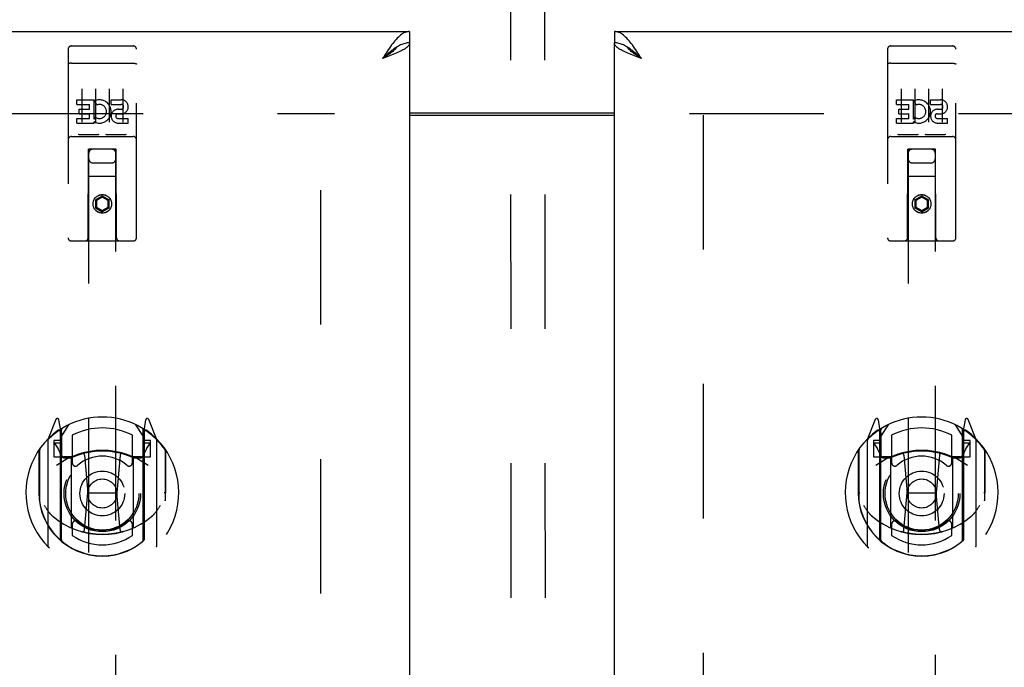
# Model space of a CAD drawing. Header units: inches. Extents: x 0 to 224, y 0 to 145.
# Tile 16 of 62: x 49 to 58, y 80 to 86. Entities that reach past the tile are written whole.
import ezdxf

# ---------------------------------------------------------------- set-up
doc = ezdxf.new("R2010")
doc.units = ezdxf.units.IN
doc.header["$LTSCALE"] = 12.302632
doc.header["$MEASUREMENT"] = 0
doc.linetypes.add('HIDDEN', pattern=[0.2, 0.1, -0.1])
doc.layers.get('0').update_dxf_attribs({"linetype": 'CONTINUOUS'})
for name, color, linetype in [('02___PRT_ALL_AXES', 7, 'CONTINUOUS'), ('DEFAULT_2', 8, 'HIDDEN'), ('DIMENSIONS', 7, 'CONTINUOUS')]:
    doc.layers.add(name, color=color, linetype=linetype)
doc.styles.get("Standard").update_dxf_attribs({"font": 'arial.ttf'})
doc.dimstyles.new('DIMSTYLE_1', dxfattribs={"dimtxt": 1.118421, "dimasz": 1.315789, "dimexe": 0.09, "dimexo": 0.07, "dimgap": 0.0425, "dimtad": 0, "dimtih": 1, "dimtoh": 1, "dimzin": 4, "dimdsep": 46, "dimtxsty": 'Standard', "dimblk": '_FILLED', "dimblk1": '_FILLED', "dimblk2": '_FILLED', "dimcen": 0.09, "dimazin": 1, "dimtfac": 1, "dimtdec": 3, "dimtofl": 0, "dimtmove": 0, "dimatfit": 3, "dimldrblk": '_FILLED', "dimfxl": 0, "dimtolj": 1, "dimtzin": 4, "dimarcsym": 0})

# ---------------------------------------------------------------- blocks, each defined once
blk = doc.blocks.new('_FILLED')
at = {"color": 0, "linetype": 'ByBlock'}
blk.add_solid([(0, 0), (-1, 0.2), (-1, -0.2)], dxfattribs=at)
blk = doc.blocks.new('*D5')
at = {"layer": 'DIMENSIONS', "color": 2, "linetype": 'Continuous'}
for p, q in [((33.0709, 85.8337), (33.0709, 90.2357)), ((33.0709, 90.2357), (34.1564, 90.2357)), ((33.0709, 84.7087), (33.0709, 82.0771))]:
    blk.add_line(p, q, dxfattribs=at)
at = {"layer": 'DIMENSIONS', "color": 2, "linetype": 'Continuous', "xscale": 1.3157894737, "yscale": 1.3157894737, "zscale": 1.3157894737}
for p, rotation in [((33.0709, 85.8337), 270), ((33.0709, 84.7087), 90)]:
    blk.add_blockref('_FILLED', p, dxfattribs=dict(at, rotation=rotation))
at = {"layer": 'DIMENSIONS', "color": 2, "linetype": 'Continuous', "insert": (34.7157, 90.7949), "char_height": 1.11842, "width": 3.039278, "attachment_point": 1, "line_spacing_factor": 0.9}
blk.add_mtext('1.13', dxfattribs=at)

msp = doc.modelspace()

# ---------------------------------------------------------------- linework, layer by layer
at = {"color": 3, "linetype": 'Continuous'}
for p, q in [((15.8543, 85.8337), (52.7918, 85.8337)), ((54.6668, 85.8337), (91.6043, 85.8337)), ((52.7918, 85.7297), (52.7918, 23.4377)), ((54.6668, 23.4377), (54.6668, 85.7297)), ((52.7918, 85.0687), (54.6668, 85.0687))]:
    msp.add_line(p, q, dxfattribs=at)
at = {"color": 7, "linetype": 'Continuous'}
for p, q in [((52.7918, 85.8337), (52.7918, 85.7297)), ((54.6668, 85.8337), (54.6668, 85.7297)), ((52.689, 85.7003), (52.6788, 85.6943)), ((54.79, 85.688), (54.7797, 85.6943)), ((52.7918, 85.0887), (54.6668, 85.0887))]:
    msp.add_line(p, q, dxfattribs=at)
at = {"color": 3, "linetype": 'Continuous'}
for points in [[(52.7918, 85.8337), (52.7815, 85.8332), (52.7712, 85.8316), (52.7609, 85.829), (52.7507, 85.8253), (52.7404, 85.8206), (52.7301, 85.8149), (52.7199, 85.8083), (52.7096, 85.8007), (52.6993, 85.7922), (52.689, 85.7828), (52.6788, 85.7725), (52.6685, 85.7615), (52.6582, 85.7497), (52.648, 85.7373)], [(54.8208, 85.7242), (54.8105, 85.7373), (54.8003, 85.7497), (54.79, 85.7615), (54.7797, 85.7725), (54.7695, 85.7828), (54.7592, 85.7922), (54.7489, 85.8007), (54.7387, 85.8083), (54.7284, 85.8149), (54.7181, 85.8206), (54.7078, 85.8253), (54.6976, 85.829), (54.6873, 85.8316), (54.677, 85.8332), (54.6668, 85.8337)], [(52.648, 85.7373), (52.6377, 85.7242), (52.6274, 85.7105), (52.6172, 85.6962), (52.6069, 85.6815), (52.5966, 85.6664), (52.5863, 85.651), (52.5761, 85.6353), (52.5658, 85.6194), (52.5555, 85.6033), (52.5453, 85.5872)], [(52.7918, 85.7297), (52.7912, 85.7238), (52.7896, 85.7178), (52.787, 85.7119), (52.7834, 85.706), (52.7787, 85.7), (52.773, 85.6941), (52.7663, 85.6881), (52.7587, 85.6822), (52.7502, 85.6763), (52.7408, 85.6703), (52.7306, 85.6644), (52.7196, 85.6585), (52.7078, 85.6525), (52.6953, 85.6466)], [(54.7763, 85.6406), (54.7632, 85.6466), (54.7507, 85.6525), (54.739, 85.6585), (54.7279, 85.6644), (54.7177, 85.6703), (54.7083, 85.6763), (54.6998, 85.6822), (54.6922, 85.6881), (54.6855, 85.6941), (54.6798, 85.7), (54.6752, 85.706), (54.6715, 85.7119), (54.6689, 85.7178), (54.6673, 85.7238), (54.6668, 85.7297)], [(54.9133, 85.5872), (54.903, 85.6033), (54.8927, 85.6194), (54.8824, 85.6353), (54.8722, 85.651), (54.8619, 85.6664), (54.8516, 85.6815), (54.8414, 85.6962), (54.8311, 85.7105), (54.8208, 85.7242)], [(52.6953, 85.6466), (52.6822, 85.6406), (52.6685, 85.6347), (52.6543, 85.6288), (52.6396, 85.6228), (52.6245, 85.6169), (52.6091, 85.611), (52.5933, 85.605), (52.5774, 85.5991), (52.5614, 85.5931), (52.5453, 85.5872)], [(54.9133, 85.5872), (54.8971, 85.5931), (54.8811, 85.5991), (54.8652, 85.605), (54.8495, 85.611), (54.834, 85.6169), (54.8189, 85.6228), (54.8042, 85.6288), (54.79, 85.6347), (54.7763, 85.6406)]]:
    msp.add_lwpolyline(points, dxfattribs=at)
at = {"color": 7, "linetype": 'Continuous'}
for points in [[(52.7918, 85.7297), (52.7815, 85.7294), (52.7712, 85.7285), (52.7609, 85.727), (52.7507, 85.7249), (52.7404, 85.7221), (52.7301, 85.7189), (52.7199, 85.715), (52.7096, 85.7106), (52.6993, 85.7057), (52.689, 85.7003)], [(54.7797, 85.6943), (54.7695, 85.7003), (54.7592, 85.7057), (54.7489, 85.7106), (54.7387, 85.715), (54.7284, 85.7189), (54.7181, 85.7221), (54.7078, 85.7249), (54.6976, 85.727), (54.6873, 85.7285), (54.677, 85.7294), (54.6668, 85.7297)], [(52.6788, 85.6943), (52.6685, 85.688), (52.6582, 85.6812), (52.648, 85.674), (52.6377, 85.6664), (52.6274, 85.6585), (52.6172, 85.6502), (52.6069, 85.6417), (52.5966, 85.633), (52.5863, 85.6241), (52.5761, 85.615), (52.5658, 85.6058), (52.5555, 85.5965), (52.5453, 85.5872)], [(52.6759, 85.6926), (52.6722, 85.687), (52.6668, 85.6798), (52.6605, 85.6727), (52.6536, 85.6656), (52.646, 85.6585), (52.6378, 85.6513), (52.629, 85.6442), (52.6197, 85.6371), (52.61, 85.63), (52.5998, 85.6228), (52.5893, 85.6157), (52.5785, 85.6086), (52.5675, 85.6015), (52.5564, 85.5943), (52.5453, 85.5872)], [(54.9133, 85.5872), (54.9021, 85.5943), (54.891, 85.6015), (54.88, 85.6086), (54.8692, 85.6157), (54.8587, 85.6228), (54.8486, 85.63), (54.8388, 85.6371), (54.8295, 85.6442), (54.8207, 85.6513), (54.8125, 85.6585), (54.8049, 85.6656), (54.798, 85.6727), (54.7918, 85.6798), (54.7863, 85.687), (54.7826, 85.6926)], [(54.9133, 85.5872), (54.903, 85.5965), (54.8927, 85.6058), (54.8824, 85.615), (54.8722, 85.6241), (54.8619, 85.633), (54.8516, 85.6417), (54.8414, 85.6502), (54.8311, 85.6585), (54.8208, 85.6664), (54.8105, 85.674), (54.8003, 85.6812), (54.79, 85.688)]]:
    msp.add_lwpolyline(points, dxfattribs=at)
at = {"layer": '02___PRT_ALL_AXES', "color": 8, "linetype": 'HIDDEN'}
for p, q in [((49.6968, 85.7012), (49.7618, 85.7012)), ((49.9468, 85.7012), (50.0118, 85.7012)), ((50.1968, 85.7012), (50.2618, 85.7012)), ((57.1968, 85.7012), (57.2618, 85.7012)), ((57.4468, 85.7012), (57.5118, 85.7012)), ((57.6968, 85.7012), (57.7618, 85.7012)), ((49.7474, 85.166), (49.7474, 85.2084)), ((49.7474, 85.2084), (49.9035, 85.2084)), ((49.9035, 85.0308), (49.9035, 85.2084)), ((49.9279, 85.1603), (49.911, 85.1994)), ((50.0598, 85.166), (50.0598, 85.2084)), ((50.0598, 85.2084), (50.1522, 85.2084)), ((57.2474, 85.166), (57.2474, 85.2084)), ((57.2474, 85.2084), (57.4035, 85.2084)), ((57.4035, 85.0308), (57.4035, 85.2084)), ((57.4279, 85.1603), (57.411, 85.1994)), ((57.5598, 85.166), (57.5598, 85.2084)), ((57.5598, 85.2084), (57.6522, 85.2084)), ((49.7474, 85.166), (49.8609, 85.166)), ((49.7687, 85.0811), (49.7687, 85.1236)), ((49.7687, 85.1236), (49.8609, 85.1236)), ((49.7687, 85.0811), (49.8609, 85.0811)), ((49.8609, 85.1236), (49.8609, 85.166)), ((49.8609, 85.0376), (49.8609, 85.0811)), ((50.0598, 85.166), (50.1522, 85.166)), ((50.1198, 85.0812), (50.166, 85.0812)), ((50.1237, 85.1221), (50.1522, 85.1221)), ((57.2474, 85.166), (57.3609, 85.166)), ((57.2687, 85.0811), (57.2687, 85.1236)), ((57.2687, 85.1236), (57.3609, 85.1236)), ((57.2687, 85.0811), (57.3609, 85.0811)), ((57.3609, 85.1236), (57.3609, 85.166)), ((57.3609, 85.0376), (57.3609, 85.0811)), ((57.5598, 85.166), (57.6522, 85.166)), ((57.6198, 85.0812), (57.666, 85.0812)), ((57.6237, 85.1221), (57.6522, 85.1221)), ((49.7474, 84.9952), (49.7474, 85.0376)), ((49.7474, 85.0376), (49.8609, 85.0376)), ((49.7474, 84.9952), (49.9035, 84.9952)), ((49.9035, 85.0308), (49.9166, 85.0494)), ((49.9035, 84.9952), (49.9035, 85.0075)), ((49.9071, 85.0057), (49.9035, 85.0075)), ((50.1237, 85.0376), (50.2161, 85.0376)), ((50.1237, 84.9952), (50.2161, 84.9952)), ((50.2161, 84.9952), (50.2161, 85.0376)), ((57.2474, 84.9952), (57.2474, 85.0376)), ((57.2474, 85.0376), (57.3609, 85.0376)), ((57.2474, 84.9952), (57.4035, 84.9952)), ((57.4035, 85.0308), (57.4166, 85.0494)), ((57.4035, 84.9952), (57.4035, 85.0075)), ((57.4071, 85.0057), (57.4035, 85.0075)), ((57.6237, 85.0376), (57.7161, 85.0376)), ((57.6237, 84.9952), (57.7161, 84.9952)), ((57.7161, 84.9952), (57.7161, 85.0376))]:
    msp.add_line(p, q, dxfattribs=at)
for centre in [(49.9793, 84.2562), (57.4793, 84.2562)]:
    msp.add_circle(centre, 0.085, dxfattribs=at)
for centre, radius, start, end in [((49.9533, 85.1017), 0.1065, 244.26362, 113.40274), ((50.1523, 85.1441), 0.0644, 282.29948, 90.07752), ((57.4533, 85.1017), 0.1065, 244.26362, 113.40274), ((57.6523, 85.1441), 0.0644, 282.29948, 90.07752), ((49.9533, 85.1017), 0.0639, 234.88948, 113.40261), ((50.1237, 85.0587), 0.0635, 90, 270), ((50.1237, 85.0596), 0.0219, 100.307, 270), ((50.1522, 85.1441), 0.0219, 269.90115, 90), ((57.4533, 85.1017), 0.0639, 234.88948, 113.40261), ((57.6237, 85.0587), 0.0635, 90, 270), ((57.6237, 85.0596), 0.0219, 100.307, 270), ((57.6522, 85.1441), 0.0219, 269.90115, 90)]:
    msp.add_arc(centre, radius, start, end, dxfattribs=at)
at = {"layer": 'DEFAULT_2', "color": 8, "linetype": 'HIDDEN'}
for p, q in [((53.7148, 86.8027), (53.7344, 57.8075)), ((54.0273, 86.8029), (54.0469, 57.8077)), ((49.6668, 85.6712), (49.6668, 83.9462)), ((49.7618, 85.7012), (49.9468, 85.7012)), ((50.0118, 85.7012), (50.1968, 85.7012)), ((50.2918, 83.9462), (50.2918, 85.6712)), ((57.1668, 85.6712), (57.1668, 83.9462)), ((57.2618, 85.7012), (57.4468, 85.7012)), ((57.5118, 85.7012), (57.6968, 85.7012)), ((57.7918, 83.9462), (57.7918, 85.6712)), ((49.6834, 85.5424), (49.6826, 85.5423)), ((49.6841, 85.5425), (49.6834, 85.5424)), ((49.6849, 85.5426), (49.6841, 85.5425)), ((49.6857, 85.5427), (49.6849, 85.5426)), ((49.6865, 85.5428), (49.6857, 85.5427)), ((49.6872, 85.5428), (49.6865, 85.5428)), ((49.6881, 85.5429), (49.6872, 85.5428)), ((49.6889, 85.5429), (49.6881, 85.5429)), ((49.6897, 85.543), (49.6889, 85.5429)), ((49.6905, 85.543), (49.6897, 85.543)), ((49.6913, 85.5431), (49.6905, 85.543)), ((49.6921, 85.5431), (49.6913, 85.5431)), ((49.693, 85.5432), (49.6921, 85.5431)), ((49.6938, 85.5432), (49.693, 85.5432)), ((49.6947, 85.5432), (49.6938, 85.5432)), ((49.6955, 85.5432), (49.6947, 85.5432)), ((49.6963, 85.5432), (49.6955, 85.5432)), ((49.6963, 85.5432), (50.2618, 85.5432)), ((50.2618, 85.5432), (50.2626, 85.5432)), ((50.2626, 85.5432), (50.2634, 85.5432)), ((50.2634, 85.5432), (50.2643, 85.5432)), ((50.2643, 85.5432), (50.2651, 85.5432)), ((50.2651, 85.5432), (50.266, 85.5431)), ((50.266, 85.5431), (50.2668, 85.5431)), ((50.2668, 85.5431), (50.2676, 85.5431)), ((50.2676, 85.5431), (50.2684, 85.543)), ((50.2684, 85.543), (50.2692, 85.543)), ((50.2692, 85.543), (50.2701, 85.5429)), ((50.2701, 85.5429), (50.2709, 85.5429)), ((50.2709, 85.5429), (50.2717, 85.5428)), ((50.2717, 85.5428), (50.2725, 85.5427)), ((50.2725, 85.5427), (50.2732, 85.5426)), ((50.2732, 85.5426), (50.274, 85.5426)), ((50.274, 85.5426), (50.2748, 85.5425)), ((57.1834, 85.5424), (57.1826, 85.5423)), ((57.1841, 85.5425), (57.1834, 85.5424)), ((57.1849, 85.5426), (57.1841, 85.5425)), ((57.1857, 85.5427), (57.1849, 85.5426)), ((57.1865, 85.5428), (57.1857, 85.5427)), ((57.1872, 85.5428), (57.1865, 85.5428)), ((57.1881, 85.5429), (57.1872, 85.5428)), ((57.1889, 85.5429), (57.1881, 85.5429)), ((57.1897, 85.543), (57.1889, 85.5429)), ((57.1905, 85.543), (57.1897, 85.543)), ((57.1913, 85.5431), (57.1905, 85.543)), ((57.1921, 85.5431), (57.1913, 85.5431)), ((57.193, 85.5432), (57.1921, 85.5431)), ((57.1938, 85.5432), (57.193, 85.5432)), ((57.1947, 85.5432), (57.1938, 85.5432)), ((57.1955, 85.5432), (57.1947, 85.5432)), ((57.1963, 85.5432), (57.1955, 85.5432)), ((57.1963, 85.5432), (57.7618, 85.5432)), ((57.7618, 85.5432), (57.7626, 85.5432)), ((57.7626, 85.5432), (57.7634, 85.5432)), ((57.7634, 85.5432), (57.7643, 85.5432)), ((57.7643, 85.5432), (57.7651, 85.5432)), ((57.7651, 85.5432), (57.766, 85.5431)), ((57.766, 85.5431), (57.7668, 85.5431)), ((57.7668, 85.5431), (57.7676, 85.5431)), ((57.7676, 85.5431), (57.7684, 85.543)), ((57.7684, 85.543), (57.7692, 85.543)), ((57.7692, 85.543), (57.7701, 85.5429)), ((57.7701, 85.5429), (57.7709, 85.5429)), ((57.7709, 85.5429), (57.7717, 85.5428)), ((57.7717, 85.5428), (57.7725, 85.5427)), ((57.7725, 85.5427), (57.7732, 85.5426)), ((57.7732, 85.5426), (57.774, 85.5426)), ((57.774, 85.5426), (57.7748, 85.5425)), ((49.7918, 85.3101), (49.7918, 85.0041)), ((49.9168, 85.3101), (49.9168, 85.0041)), ((50.0418, 85.3101), (50.0418, 85.0041)), ((50.1668, 85.3101), (50.1668, 85.0041)), ((57.2918, 85.3101), (57.2918, 85.0041)), ((57.4168, 85.3101), (57.4168, 85.0041)), ((57.5418, 85.3101), (57.5418, 85.0041)), ((57.6668, 85.3101), (57.6668, 85.0041)), ((17.1355, 85.0837), (52.1043, 85.0837)), ((55.3543, 85.0837), (90.3543, 85.0837)), ((51.9793, 24.0987), (51.9793, 85.0687)), ((55.4793, 85.0687), (55.4793, 24.0987)), ((49.6968, 84.8732), (50.2618, 84.8732)), ((49.9404, 84.8892), (49.7684, 84.8892)), ((50.1904, 84.8892), (50.0184, 84.8892)), ((57.1968, 84.8732), (57.7618, 84.8732)), ((57.4404, 84.8892), (57.2684, 84.8892)), ((57.6904, 84.8892), (57.5184, 84.8892)), ((49.8493, 83.9462), (49.8528, 84.7562)), ((49.8543, 84.7562), (49.8528, 84.7562)), ((49.8543, 84.7562), (49.8543, 56.7544)), ((50.1043, 84.7562), (49.8543, 84.7562)), ((50.1043, 56.7544), (50.1043, 84.7562)), ((50.1058, 84.7562), (50.1043, 84.7562)), ((50.1093, 83.9462), (50.1058, 84.7562)), ((57.3493, 83.9462), (57.3528, 84.7562)), ((57.3543, 84.7562), (57.3528, 84.7562)), ((57.3543, 84.7562), (57.3543, 56.7544)), ((57.6043, 84.7562), (57.3543, 84.7562)), ((57.6043, 56.7544), (57.6043, 84.7562)), ((57.6058, 84.7562), (57.6043, 84.7562)), ((57.6093, 83.9462), (57.6058, 84.7562)), ((49.8943, 84.6312), (50.0643, 84.6312)), ((57.3943, 84.6312), (57.5643, 84.6312)), ((50.1068, 84.5062), (49.8517, 84.5062)), ((57.6068, 84.5062), (57.3517, 84.5062)), ((49.9793, 84.3281), (49.9168, 84.292)), ((49.9168, 84.292), (49.9168, 84.2198)), ((49.9168, 84.292), (49.9268, 84.2862)), ((49.9793, 84.3165), (49.9268, 84.2862)), ((49.9268, 84.2862), (49.9268, 84.2256)), ((49.9793, 84.3281), (49.9793, 84.3165)), ((50.0418, 84.292), (49.9793, 84.3281)), ((50.0318, 84.2862), (49.9793, 84.3165)), ((50.0418, 84.292), (50.0318, 84.2862)), ((50.0318, 84.2256), (50.0318, 84.2862)), ((50.0418, 84.2198), (50.0418, 84.292)), ((57.4793, 84.3281), (57.4168, 84.292)), ((57.4168, 84.292), (57.4168, 84.2198)), ((57.4168, 84.292), (57.4268, 84.2862)), ((57.4793, 84.3165), (57.4268, 84.2862)), ((57.4268, 84.2862), (57.4268, 84.2256)), ((57.4793, 84.3281), (57.4793, 84.3165)), ((57.5418, 84.292), (57.4793, 84.3281)), ((57.5318, 84.2862), (57.4793, 84.3165)), ((57.5418, 84.292), (57.5318, 84.2862)), ((57.5318, 84.2256), (57.5318, 84.2862)), ((57.5418, 84.2198), (57.5418, 84.292)), ((49.9168, 84.2198), (49.9268, 84.2256)), ((49.9168, 84.2198), (49.9793, 84.1837)), ((49.9268, 84.2256), (49.9793, 84.1953)), ((49.9793, 84.1953), (50.0318, 84.2256)), ((49.9793, 84.1837), (50.0418, 84.2198)), ((49.9793, 84.1837), (49.9793, 84.1953)), ((50.0418, 84.2198), (50.0318, 84.2256)), ((57.4168, 84.2198), (57.4268, 84.2256)), ((57.4168, 84.2198), (57.4793, 84.1837)), ((57.4268, 84.2256), (57.4793, 84.1953)), ((57.4793, 84.1953), (57.5318, 84.2256)), ((57.4793, 84.1837), (57.5418, 84.2198)), ((57.4793, 84.1837), (57.4793, 84.1953)), ((57.5418, 84.2198), (57.5318, 84.2256)), ((50.2618, 83.9162), (49.6968, 83.9162)), ((57.7618, 83.9162), (57.1968, 83.9162)), ((49.5538, 82.282), (49.4836, 82.1065)), ((49.5968, 82.1985), (49.5825, 82.2791)), ((49.5968, 81.1823), (49.5968, 82.1985)), ((49.6043, 82.1263), (49.6743, 82.2353)), ((50.2843, 82.2353), (50.3543, 82.1263)), ((50.376, 82.2791), (50.3618, 82.1985)), ((50.3618, 82.1985), (50.3618, 81.1823)), ((50.4749, 82.1065), (50.4047, 82.282)), ((57.0538, 82.282), (56.9836, 82.1065)), ((57.0968, 82.1985), (57.0825, 82.2791)), ((57.0968, 81.1823), (57.0968, 82.1985)), ((57.1043, 82.1263), (57.1743, 82.2353)), ((57.7843, 82.2353), (57.8543, 82.1263)), ((57.876, 82.2791), (57.8618, 82.1985)), ((57.8618, 82.1985), (57.8618, 81.1823)), ((57.9749, 82.1065), (57.9047, 82.282)), ((49.5755, 82.177), (49.5752, 82.1768)), ((49.5755, 82.177), (49.5752, 82.1768)), ((49.5759, 82.1773), (49.5755, 82.177)), ((49.6043, 81.1821), (49.6043, 82.1852)), ((49.6068, 82.1605), (49.6068, 81.9532)), ((49.7043, 82.1385), (49.7043, 81.8858)), ((50.2543, 81.8858), (50.2543, 82.1385)), ((50.3518, 81.9532), (50.3518, 82.1605)), ((50.3543, 81.1821), (50.3543, 82.1852)), ((50.3833, 82.1768), (50.3788, 82.18)), ((57.0755, 82.177), (57.0752, 82.1768)), ((57.0755, 82.177), (57.0752, 82.1768)), ((57.0759, 82.1773), (57.0755, 82.177)), ((57.1043, 81.1821), (57.1043, 82.1852)), ((57.1068, 82.1605), (57.1068, 81.9532)), ((57.2043, 82.1385), (57.2043, 81.8858)), ((57.7543, 81.8858), (57.7543, 82.1385)), ((57.8518, 81.9532), (57.8518, 82.1605)), ((57.8543, 81.1821), (57.8543, 82.1852)), ((57.8833, 82.1768), (57.8788, 82.18)), ((49.4793, 82.0959), (49.4793, 81.1285)), ((49.5368, 82.0913), (49.5368, 81.9413)), ((49.5968, 82.0913), (49.5368, 82.0913)), ((49.545, 82.0586), (49.5745, 82.0127)), ((49.6043, 82.0663), (49.5493, 82.0663)), ((50.4093, 82.0663), (50.3543, 82.0663)), ((50.4218, 82.0913), (50.3618, 82.0913)), ((50.384, 82.0127), (50.4135, 82.0586)), ((50.4218, 81.9413), (50.4218, 82.0913)), ((50.4793, 81.1285), (50.4793, 82.0959)), ((56.9793, 82.0959), (56.9793, 81.1285)), ((57.0368, 82.0913), (57.0368, 81.9413)), ((57.0968, 82.0913), (57.0368, 82.0913)), ((57.045, 82.0586), (57.0745, 82.0127)), ((57.1043, 82.0663), (57.0493, 82.0663)), ((57.9093, 82.0663), (57.8543, 82.0663)), ((57.9218, 82.0913), (57.8618, 82.0913)), ((57.884, 82.0127), (57.9135, 82.0586)), ((57.9218, 81.9413), (57.9218, 82.0913)), ((57.9793, 81.1285), (57.9793, 82.0959)), ((49.3968, 82.0004), (49.3968, 81.6122)), ((49.4043, 81.9981), (49.4043, 81.5405)), ((49.5368, 81.9413), (49.5968, 81.9413)), ((49.6968, 81.9402), (49.6243, 81.9402)), ((49.6268, 81.9332), (49.6926, 81.9332)), ((49.6968, 81.2991), (49.6968, 81.9303)), ((49.8162, 81.9564), (49.8468, 81.6122)), ((50.1424, 81.9564), (50.1118, 81.6122)), ((50.3343, 81.9402), (50.2618, 81.9402)), ((50.2618, 81.9303), (50.2618, 81.2991)), ((50.2659, 81.9332), (50.3318, 81.9332)), ((50.3618, 81.9413), (50.4218, 81.9413)), ((50.5543, 81.9981), (50.5543, 81.5405)), ((50.5618, 81.6122), (50.5618, 82.0004)), ((56.8968, 82.0004), (56.8968, 81.6122)), ((56.9043, 81.9981), (56.9043, 81.5405)), ((57.0368, 81.9413), (57.0968, 81.9413)), ((57.1968, 81.9402), (57.1243, 81.9402)), ((57.1268, 81.9332), (57.1926, 81.9332)), ((57.1968, 81.2991), (57.1968, 81.9303)), ((57.3162, 81.9564), (57.3468, 81.6122)), ((57.6424, 81.9564), (57.6118, 81.6122)), ((57.8343, 81.9402), (57.7618, 81.9402)), ((57.7618, 81.9303), (57.7618, 81.2991)), ((57.7659, 81.9332), (57.8318, 81.9332)), ((57.8618, 81.9413), (57.9218, 81.9413)), ((58.0543, 81.9981), (58.0543, 81.5405)), ((58.0618, 81.6122), (58.0618, 82.0004)), ((49.3968, 81.6122), (49.4118, 81.6122)), ((49.8166, 81.2729), (49.8468, 81.6122)), ((49.8468, 81.6122), (50.1118, 81.6122)), ((50.1419, 81.2729), (50.1118, 81.6122)), ((50.5618, 81.6122), (50.5468, 81.6122)), ((56.8968, 81.6122), (56.9118, 81.6122)), ((57.3166, 81.2729), (57.3468, 81.6122)), ((57.3468, 81.6122), (57.6118, 81.6122)), ((57.6419, 81.2729), (57.6118, 81.6122)), ((58.0618, 81.6122), (58.0468, 81.6122)), ((49.4043, 81.5405), (49.4044, 81.5379)), ((50.5543, 81.5405), (50.5541, 81.5379)), ((56.9043, 81.5405), (56.9044, 81.5379)), ((58.0543, 81.5405), (58.0541, 81.5379)), ((49.7043, 81.3246), (49.7043, 81.2218)), ((50.2543, 81.2218), (50.2543, 81.3246)), ((57.2043, 81.3246), (57.2043, 81.2218)), ((57.7543, 81.2218), (57.7543, 81.3246))]:
    msp.add_line(p, q, dxfattribs=at)
for points in [[(49.6826, 85.5423), (49.6822, 85.5423), (49.6819, 85.5422), (49.6815, 85.5422), (49.6812, 85.5421), (49.6808, 85.5421), (49.6804, 85.542), (49.6801, 85.542), (49.6797, 85.5419), (49.6794, 85.5418), (49.6791, 85.5418), (49.6787, 85.5417), (49.6784, 85.5416), (49.6781, 85.5416), (49.6777, 85.5415), (49.6774, 85.5415), (49.6771, 85.5414), (49.6768, 85.5413), (49.6765, 85.5412), (49.6762, 85.5412), (49.6758, 85.5411), (49.6755, 85.541), (49.6753, 85.541), (49.675, 85.5409), (49.6747, 85.5408), (49.6744, 85.5407), (49.6741, 85.5406), (49.6738, 85.5406), (49.6736, 85.5405), (49.6733, 85.5404), (49.673, 85.5403), (49.6728, 85.5402), (49.6725, 85.5402), (49.6723, 85.5401), (49.6721, 85.54), (49.6718, 85.5399), (49.6716, 85.5398), (49.6714, 85.5397), (49.6711, 85.5396), (49.6709, 85.5395), (49.6707, 85.5395), (49.6705, 85.5394), (49.6703, 85.5393), (49.6701, 85.5392), (49.6699, 85.5391), (49.6697, 85.539), (49.6695, 85.5389), (49.6694, 85.5388), (49.6692, 85.5387), (49.669, 85.5386), (49.6689, 85.5385), (49.6687, 85.5384), (49.6686, 85.5383), (49.6684, 85.5382), (49.6683, 85.5381), (49.6682, 85.538), (49.6681, 85.5379), (49.6679, 85.5378), (49.6678, 85.5377), (49.6677, 85.5376), (49.6676, 85.5375), (49.6675, 85.5374), (49.6674, 85.5373), (49.6673, 85.5372), (49.6673, 85.5371), (49.6672, 85.537), (49.6671, 85.5369), (49.6671, 85.5368), (49.667, 85.5367), (49.6669, 85.5366), (49.6669, 85.5365), (49.6669, 85.5364), (49.6668, 85.5363), (49.6668, 85.5362), (49.6668, 85.5361), (49.6668, 85.536), (49.6668, 85.5359), (49.6668, 85.5358)], [(50.2748, 85.5425), (50.2755, 85.5424), (50.2759, 85.5423), (50.2763, 85.5423), (50.2766, 85.5422), (50.277, 85.5422), (50.2774, 85.5421), (50.2777, 85.5421), (50.2781, 85.542), (50.2784, 85.542), (50.2788, 85.5419), (50.2791, 85.5418), (50.2795, 85.5418), (50.2798, 85.5417), (50.2801, 85.5416), (50.2805, 85.5416), (50.2808, 85.5415), (50.2811, 85.5415), (50.2814, 85.5414), (50.2817, 85.5413), (50.2821, 85.5412), (50.2824, 85.5412), (50.2827, 85.5411), (50.283, 85.541), (50.2833, 85.541), (50.2836, 85.5409), (50.2838, 85.5408), (50.2841, 85.5407), (50.2844, 85.5406), (50.2847, 85.5406), (50.2849, 85.5405), (50.2852, 85.5404), (50.2855, 85.5403), (50.2857, 85.5402), (50.286, 85.5402), (50.2862, 85.5401), (50.2865, 85.54), (50.2867, 85.5399), (50.2869, 85.5398), (50.2872, 85.5397), (50.2874, 85.5396), (50.2876, 85.5395), (50.2878, 85.5395), (50.288, 85.5394), (50.2882, 85.5393), (50.2884, 85.5392), (50.2886, 85.5391), (50.2888, 85.539), (50.289, 85.5389), (50.2891, 85.5388), (50.2893, 85.5387), (50.2895, 85.5386), (50.2896, 85.5385), (50.2898, 85.5384), (50.2899, 85.5383), (50.2901, 85.5382), (50.2902, 85.5381), (50.2903, 85.538), (50.2905, 85.5379), (50.2906, 85.5378), (50.2907, 85.5377), (50.2908, 85.5376), (50.2909, 85.5375), (50.291, 85.5374), (50.2911, 85.5373), (50.2912, 85.5372), (50.2913, 85.5371), (50.2913, 85.537), (50.2914, 85.5369), (50.2915, 85.5368), (50.2915, 85.5367), (50.2916, 85.5366), (50.2916, 85.5365), (50.2917, 85.5364), (50.2917, 85.5363), (50.2917, 85.5362), (50.2917, 85.5361), (50.2917, 85.536), (50.2918, 85.5359), (50.2918, 85.5358)], [(57.1826, 85.5423), (57.1822, 85.5423), (57.1819, 85.5422), (57.1815, 85.5422), (57.1812, 85.5421), (57.1808, 85.5421), (57.1804, 85.542), (57.1801, 85.542), (57.1797, 85.5419), (57.1794, 85.5418), (57.1791, 85.5418), (57.1787, 85.5417), (57.1784, 85.5416), (57.1781, 85.5416), (57.1777, 85.5415), (57.1774, 85.5415), (57.1771, 85.5414), (57.1768, 85.5413), (57.1765, 85.5412), (57.1762, 85.5412), (57.1758, 85.5411), (57.1755, 85.541), (57.1753, 85.541), (57.175, 85.5409), (57.1747, 85.5408), (57.1744, 85.5407), (57.1741, 85.5406), (57.1738, 85.5406), (57.1736, 85.5405), (57.1733, 85.5404), (57.173, 85.5403), (57.1728, 85.5402), (57.1725, 85.5402), (57.1723, 85.5401), (57.1721, 85.54), (57.1718, 85.5399), (57.1716, 85.5398), (57.1714, 85.5397), (57.1711, 85.5396), (57.1709, 85.5395), (57.1707, 85.5395), (57.1705, 85.5394), (57.1703, 85.5393), (57.1701, 85.5392), (57.1699, 85.5391), (57.1697, 85.539), (57.1695, 85.5389), (57.1694, 85.5388), (57.1692, 85.5387), (57.169, 85.5386), (57.1689, 85.5385), (57.1687, 85.5384), (57.1686, 85.5383), (57.1684, 85.5382), (57.1683, 85.5381), (57.1682, 85.538), (57.1681, 85.5379), (57.1679, 85.5378), (57.1678, 85.5377), (57.1677, 85.5376), (57.1676, 85.5375), (57.1675, 85.5374), (57.1674, 85.5373), (57.1673, 85.5372), (57.1673, 85.5371), (57.1672, 85.537), (57.1671, 85.5369), (57.1671, 85.5368), (57.167, 85.5367), (57.1669, 85.5366), (57.1669, 85.5365), (57.1669, 85.5364), (57.1668, 85.5363), (57.1668, 85.5362), (57.1668, 85.5361), (57.1668, 85.536), (57.1668, 85.5359), (57.1668, 85.5358)], [(57.7748, 85.5425), (57.7755, 85.5424), (57.7759, 85.5423), (57.7763, 85.5423), (57.7766, 85.5422), (57.777, 85.5422), (57.7774, 85.5421), (57.7777, 85.5421), (57.7781, 85.542), (57.7784, 85.542), (57.7788, 85.5419), (57.7791, 85.5418), (57.7795, 85.5418), (57.7798, 85.5417), (57.7801, 85.5416), (57.7805, 85.5416), (57.7808, 85.5415), (57.7811, 85.5415), (57.7814, 85.5414), (57.7817, 85.5413), (57.7821, 85.5412), (57.7824, 85.5412), (57.7827, 85.5411), (57.783, 85.541), (57.7833, 85.541), (57.7836, 85.5409), (57.7838, 85.5408), (57.7841, 85.5407), (57.7844, 85.5406), (57.7847, 85.5406), (57.7849, 85.5405), (57.7852, 85.5404), (57.7855, 85.5403), (57.7857, 85.5402), (57.786, 85.5402), (57.7862, 85.5401), (57.7865, 85.54), (57.7867, 85.5399), (57.7869, 85.5398), (57.7872, 85.5397), (57.7874, 85.5396), (57.7876, 85.5395), (57.7878, 85.5395), (57.788, 85.5394), (57.7882, 85.5393), (57.7884, 85.5392), (57.7886, 85.5391), (57.7888, 85.539), (57.789, 85.5389), (57.7891, 85.5388), (57.7893, 85.5387), (57.7895, 85.5386), (57.7896, 85.5385), (57.7898, 85.5384), (57.7899, 85.5383), (57.7901, 85.5382), (57.7902, 85.5381), (57.7903, 85.538), (57.7905, 85.5379), (57.7906, 85.5378), (57.7907, 85.5377), (57.7908, 85.5376), (57.7909, 85.5375), (57.791, 85.5374), (57.7911, 85.5373), (57.7912, 85.5372), (57.7913, 85.5371), (57.7913, 85.537), (57.7914, 85.5369), (57.7915, 85.5368), (57.7915, 85.5367), (57.7916, 85.5366), (57.7916, 85.5365), (57.7917, 85.5364), (57.7917, 85.5363), (57.7917, 85.5362), (57.7917, 85.5361), (57.7917, 85.536), (57.7918, 85.5359), (57.7918, 85.5358)], [(49.7684, 84.8892), (49.7681, 84.8892), (49.7679, 84.8892), (49.7677, 84.8892), (49.7675, 84.8892), (49.7673, 84.8892), (49.7671, 84.8892), (49.7669, 84.8892), (49.7667, 84.8893), (49.7665, 84.8893), (49.7664, 84.8893), (49.7662, 84.8893), (49.766, 84.8893), (49.7658, 84.8893), (49.7657, 84.8893), (49.7655, 84.8894), (49.7653, 84.8894), (49.7652, 84.8894), (49.765, 84.8894), (49.7649, 84.8895), (49.7647, 84.8895), (49.7646, 84.8895), (49.7644, 84.8895), (49.7643, 84.8896), (49.7642, 84.8896), (49.764, 84.8896), (49.7639, 84.8896), (49.7638, 84.8897), (49.7636, 84.8897), (49.7635, 84.8897), (49.7634, 84.8898), (49.7633, 84.8898), (49.7632, 84.8898), (49.763, 84.8899), (49.7629, 84.8899), (49.7628, 84.89), (49.7627, 84.89), (49.7626, 84.89), (49.7625, 84.8901), (49.7624, 84.8901), (49.7623, 84.8902), (49.7622, 84.8902), (49.7621, 84.8902), (49.762, 84.8903), (49.7619, 84.8903), (49.7618, 84.8904), (49.7618, 84.8904)], [(49.9468, 84.8904), (49.9467, 84.8904), (49.9466, 84.8903), (49.9465, 84.8903), (49.9464, 84.8902), (49.9463, 84.8902), (49.9462, 84.8902), (49.9461, 84.8901), (49.946, 84.8901), (49.9459, 84.89), (49.9458, 84.89), (49.9457, 84.89), (49.9456, 84.8899), (49.9455, 84.8899), (49.9454, 84.8898), (49.9452, 84.8898), (49.9451, 84.8898), (49.945, 84.8897), (49.9449, 84.8897), (49.9447, 84.8897), (49.9446, 84.8896), (49.9445, 84.8896), (49.9444, 84.8896), (49.9442, 84.8896), (49.9441, 84.8895), (49.9439, 84.8895), (49.9438, 84.8895), (49.9436, 84.8895), (49.9435, 84.8894), (49.9433, 84.8894), (49.9432, 84.8894), (49.943, 84.8894), (49.9428, 84.8893), (49.9427, 84.8893), (49.9425, 84.8893), (49.9423, 84.8893), (49.9421, 84.8893), (49.942, 84.8893), (49.9418, 84.8893), (49.9416, 84.8892), (49.9414, 84.8892), (49.9412, 84.8892), (49.941, 84.8892), (49.9408, 84.8892), (49.9406, 84.8892), (49.9404, 84.8892)], [(50.0184, 84.8892), (50.0181, 84.8892), (50.0179, 84.8892), (50.0177, 84.8892), (50.0175, 84.8892), (50.0173, 84.8892), (50.0171, 84.8892), (50.0169, 84.8892), (50.0167, 84.8893), (50.0165, 84.8893), (50.0164, 84.8893), (50.0162, 84.8893), (50.016, 84.8893), (50.0158, 84.8893), (50.0157, 84.8893), (50.0155, 84.8894), (50.0153, 84.8894), (50.0152, 84.8894), (50.015, 84.8894), (50.0149, 84.8895), (50.0147, 84.8895), (50.0146, 84.8895), (50.0144, 84.8895), (50.0143, 84.8896), (50.0142, 84.8896), (50.014, 84.8896), (50.0139, 84.8896), (50.0138, 84.8897), (50.0136, 84.8897), (50.0135, 84.8897), (50.0134, 84.8898), (50.0133, 84.8898), (50.0132, 84.8898), (50.013, 84.8899), (50.0129, 84.8899), (50.0128, 84.89), (50.0127, 84.89), (50.0126, 84.89), (50.0125, 84.8901), (50.0124, 84.8901), (50.0123, 84.8902), (50.0122, 84.8902), (50.0121, 84.8902), (50.012, 84.8903), (50.0119, 84.8903), (50.0118, 84.8904), (50.0118, 84.8904)], [(50.1968, 84.8904), (50.1967, 84.8904), (50.1966, 84.8903), (50.1965, 84.8903), (50.1964, 84.8902), (50.1963, 84.8902), (50.1962, 84.8902), (50.1961, 84.8901), (50.196, 84.8901), (50.1959, 84.89), (50.1958, 84.89), (50.1957, 84.89), (50.1956, 84.8899), (50.1955, 84.8899), (50.1954, 84.8898), (50.1952, 84.8898), (50.1951, 84.8898), (50.195, 84.8897), (50.1949, 84.8897), (50.1948, 84.8897), (50.1946, 84.8896), (50.1945, 84.8896), (50.1944, 84.8896), (50.1942, 84.8896), (50.1941, 84.8895), (50.1939, 84.8895), (50.1938, 84.8895), (50.1936, 84.8895), (50.1935, 84.8894), (50.1933, 84.8894), (50.1932, 84.8894), (50.193, 84.8894), (50.1928, 84.8893), (50.1927, 84.8893), (50.1925, 84.8893), (50.1923, 84.8893), (50.1922, 84.8893), (50.192, 84.8893), (50.1918, 84.8893), (50.1916, 84.8892), (50.1914, 84.8892), (50.1912, 84.8892), (50.191, 84.8892), (50.1908, 84.8892), (50.1906, 84.8892), (50.1904, 84.8892)], [(57.2684, 84.8892), (57.2681, 84.8892), (57.2679, 84.8892), (57.2677, 84.8892), (57.2675, 84.8892), (57.2673, 84.8892), (57.2671, 84.8892), (57.2669, 84.8892), (57.2667, 84.8893), (57.2665, 84.8893), (57.2664, 84.8893), (57.2662, 84.8893), (57.266, 84.8893), (57.2658, 84.8893), (57.2657, 84.8893), (57.2655, 84.8894), (57.2653, 84.8894), (57.2652, 84.8894), (57.265, 84.8894), (57.2649, 84.8895), (57.2647, 84.8895), (57.2646, 84.8895), (57.2644, 84.8895), (57.2643, 84.8896), (57.2642, 84.8896), (57.264, 84.8896), (57.2639, 84.8896), (57.2638, 84.8897), (57.2636, 84.8897), (57.2635, 84.8897), (57.2634, 84.8898), (57.2633, 84.8898), (57.2632, 84.8898), (57.263, 84.8899), (57.2629, 84.8899), (57.2628, 84.89), (57.2627, 84.89), (57.2626, 84.89), (57.2625, 84.8901), (57.2624, 84.8901), (57.2623, 84.8902), (57.2622, 84.8902), (57.2621, 84.8902), (57.262, 84.8903), (57.2619, 84.8903), (57.2618, 84.8904), (57.2618, 84.8904)], [(57.4468, 84.8904), (57.4467, 84.8904), (57.4466, 84.8903), (57.4465, 84.8903), (57.4464, 84.8902), (57.4463, 84.8902), (57.4462, 84.8902), (57.4461, 84.8901), (57.446, 84.8901), (57.4459, 84.89), (57.4458, 84.89), (57.4457, 84.89), (57.4456, 84.8899), (57.4455, 84.8899), (57.4454, 84.8898), (57.4452, 84.8898), (57.4451, 84.8898), (57.445, 84.8897), (57.4449, 84.8897), (57.4447, 84.8897), (57.4446, 84.8896), (57.4445, 84.8896), (57.4444, 84.8896), (57.4442, 84.8896), (57.4441, 84.8895), (57.4439, 84.8895), (57.4438, 84.8895), (57.4436, 84.8895), (57.4435, 84.8894), (57.4433, 84.8894), (57.4432, 84.8894), (57.443, 84.8894), (57.4428, 84.8893), (57.4427, 84.8893), (57.4425, 84.8893), (57.4423, 84.8893), (57.4421, 84.8893), (57.442, 84.8893), (57.4418, 84.8893), (57.4416, 84.8892), (57.4414, 84.8892), (57.4412, 84.8892), (57.441, 84.8892), (57.4408, 84.8892), (57.4406, 84.8892), (57.4404, 84.8892)], [(57.5184, 84.8892), (57.5181, 84.8892), (57.5179, 84.8892), (57.5177, 84.8892), (57.5175, 84.8892), (57.5173, 84.8892), (57.5171, 84.8892), (57.5169, 84.8892), (57.5167, 84.8893), (57.5165, 84.8893), (57.5164, 84.8893), (57.5162, 84.8893), (57.516, 84.8893), (57.5158, 84.8893), (57.5157, 84.8893), (57.5155, 84.8894), (57.5153, 84.8894), (57.5152, 84.8894), (57.515, 84.8894), (57.5149, 84.8895), (57.5147, 84.8895), (57.5146, 84.8895), (57.5144, 84.8895), (57.5143, 84.8896), (57.5142, 84.8896), (57.514, 84.8896), (57.5139, 84.8896), (57.5138, 84.8897), (57.5136, 84.8897), (57.5135, 84.8897), (57.5134, 84.8898), (57.5133, 84.8898), (57.5132, 84.8898), (57.513, 84.8899), (57.5129, 84.8899), (57.5128, 84.89), (57.5127, 84.89), (57.5126, 84.89), (57.5125, 84.8901), (57.5124, 84.8901), (57.5123, 84.8902), (57.5122, 84.8902), (57.5121, 84.8902), (57.512, 84.8903), (57.5119, 84.8903), (57.5118, 84.8904), (57.5118, 84.8904)], [(57.6968, 84.8904), (57.6967, 84.8904), (57.6966, 84.8903), (57.6965, 84.8903), (57.6964, 84.8902), (57.6963, 84.8902), (57.6962, 84.8902), (57.6961, 84.8901), (57.696, 84.8901), (57.6959, 84.89), (57.6958, 84.89), (57.6957, 84.89), (57.6956, 84.8899), (57.6955, 84.8899), (57.6954, 84.8898), (57.6952, 84.8898), (57.6951, 84.8898), (57.695, 84.8897), (57.6949, 84.8897), (57.6948, 84.8897), (57.6946, 84.8896), (57.6945, 84.8896), (57.6944, 84.8896), (57.6942, 84.8896), (57.6941, 84.8895), (57.6939, 84.8895), (57.6938, 84.8895), (57.6936, 84.8895), (57.6935, 84.8894), (57.6933, 84.8894), (57.6932, 84.8894), (57.693, 84.8894), (57.6928, 84.8893), (57.6927, 84.8893), (57.6925, 84.8893), (57.6923, 84.8893), (57.6922, 84.8893), (57.692, 84.8893), (57.6918, 84.8893), (57.6916, 84.8892), (57.6914, 84.8892), (57.6912, 84.8892), (57.691, 84.8892), (57.6908, 84.8892), (57.6906, 84.8892), (57.6904, 84.8892)], [(49.4468, 81.4988), (49.4499, 81.4936), (49.4529, 81.4885), (49.4559, 81.4837), (49.4587, 81.4791), (49.4615, 81.4746), (49.4643, 81.4704), (49.4669, 81.4663), (49.4696, 81.4624), (49.4721, 81.4587), (49.4746, 81.4551), (49.477, 81.4516), (49.4794, 81.4483), (49.4818, 81.4451), (49.4841, 81.442), (49.4863, 81.439), (49.4886, 81.4362), (49.4907, 81.4334), (49.4929, 81.4308), (49.4949, 81.4282), (49.497, 81.4258), (49.499, 81.4234), (49.501, 81.4211), (49.5029, 81.419), (49.5048, 81.4169), (49.5067, 81.4148), (49.5085, 81.4129), (49.5103, 81.411), (49.512, 81.4092), (49.5138, 81.4075), (49.5155, 81.4058), (49.5171, 81.4042), (49.5187, 81.4027), (49.5203, 81.4012), (49.5219, 81.3998), (49.5234, 81.3985), (49.5249, 81.3972)], [(50.4336, 81.3972), (50.4351, 81.3985), (50.4366, 81.3998), (50.4382, 81.4012), (50.4398, 81.4027), (50.4414, 81.4042), (50.4431, 81.4058), (50.4447, 81.4075), (50.4465, 81.4092), (50.4482, 81.411), (50.45, 81.4129), (50.4518, 81.4148), (50.4537, 81.4168), (50.4556, 81.419), (50.4575, 81.4211), (50.4595, 81.4234), (50.4615, 81.4258), (50.4636, 81.4282), (50.4657, 81.4308), (50.4678, 81.4334), (50.4699, 81.4362), (50.4722, 81.439), (50.4744, 81.442), (50.4767, 81.4451), (50.4791, 81.4483), (50.4814, 81.4516), (50.4839, 81.4551), (50.4864, 81.4587), (50.4889, 81.4624), (50.4916, 81.4663), (50.4942, 81.4704), (50.497, 81.4746), (50.4998, 81.479), (50.5026, 81.4837), (50.5056, 81.4885), (50.5086, 81.4935), (50.5118, 81.4988)], [(56.9468, 81.4988), (56.9499, 81.4936), (56.9529, 81.4885), (56.9559, 81.4837), (56.9587, 81.4791), (56.9615, 81.4746), (56.9643, 81.4704), (56.9669, 81.4663), (56.9696, 81.4624), (56.9721, 81.4587), (56.9746, 81.4551), (56.977, 81.4516), (56.9794, 81.4483), (56.9818, 81.4451), (56.9841, 81.442), (56.9863, 81.439), (56.9886, 81.4362), (56.9907, 81.4334), (56.9929, 81.4308), (56.9949, 81.4282), (56.997, 81.4258), (56.999, 81.4234), (57.001, 81.4211), (57.0029, 81.419), (57.0048, 81.4169), (57.0067, 81.4148), (57.0085, 81.4129), (57.0103, 81.411), (57.012, 81.4092), (57.0138, 81.4075), (57.0155, 81.4058), (57.0171, 81.4042), (57.0187, 81.4027), (57.0203, 81.4012), (57.0219, 81.3998), (57.0234, 81.3985), (57.0249, 81.3972)], [(57.9336, 81.3972), (57.9351, 81.3985), (57.9366, 81.3998), (57.9382, 81.4012), (57.9398, 81.4027), (57.9414, 81.4042), (57.9431, 81.4058), (57.9447, 81.4075), (57.9465, 81.4092), (57.9482, 81.411), (57.95, 81.4129), (57.9518, 81.4148), (57.9537, 81.4168), (57.9556, 81.419), (57.9575, 81.4211), (57.9595, 81.4234), (57.9615, 81.4258), (57.9636, 81.4282), (57.9657, 81.4308), (57.9678, 81.4334), (57.9699, 81.4362), (57.9722, 81.439), (57.9744, 81.442), (57.9767, 81.4451), (57.9791, 81.4483), (57.9814, 81.4516), (57.9839, 81.4551), (57.9864, 81.4587), (57.9889, 81.4624), (57.9916, 81.4663), (57.9942, 81.4704), (57.997, 81.4746), (57.9998, 81.479), (58.0026, 81.4837), (58.0056, 81.4885), (58.0086, 81.4935), (58.0118, 81.4988)], [(50.1672, 81.2554), (50.1618, 81.2539), (50.1564, 81.2525), (50.151, 81.2511), (50.1456, 81.2497), (50.1401, 81.2484), (50.1347, 81.2472), (50.1292, 81.246), (50.1237, 81.2448), (50.1182, 81.2436), (50.1128, 81.2426), (50.1073, 81.2415), (50.1018, 81.2405), (50.0962, 81.2396), (50.0907, 81.2386), (50.0852, 81.2378), (50.0797, 81.2369), (50.0741, 81.2362), (50.0686, 81.2354), (50.063, 81.2347), (50.0574, 81.2341), (50.0519, 81.2335), (50.0463, 81.2329), (50.0407, 81.2324), (50.0352, 81.2319), (50.0296, 81.2315), (50.024, 81.2311), (50.0184, 81.2308), (50.0128, 81.2305), (50.0072, 81.2303), (50.0016, 81.2301), (49.996, 81.2299), (49.9905, 81.2298), (49.9849, 81.2297), (49.9793, 81.2297), (49.9737, 81.2297), (49.9681, 81.2298), (49.9625, 81.2299), (49.9569, 81.2301), (49.9513, 81.2303), (49.9457, 81.2305), (49.9401, 81.2308), (49.9345, 81.2311), (49.9289, 81.2315), (49.9234, 81.2319), (49.9178, 81.2324), (49.9122, 81.2329), (49.9066, 81.2335), (49.9011, 81.2341), (49.8955, 81.2347), (49.89, 81.2354), (49.8844, 81.2362), (49.8789, 81.2369), (49.8733, 81.2378), (49.8678, 81.2386), (49.8623, 81.2396), (49.8568, 81.2405), (49.8513, 81.2415), (49.8458, 81.2426), (49.8403, 81.2436), (49.8348, 81.2448), (49.8293, 81.246), (49.8239, 81.2472), (49.8184, 81.2484), (49.813, 81.2497), (49.8075, 81.2511), (49.8021, 81.2525), (49.7967, 81.2539), (49.7913, 81.2554)], [(57.6672, 81.2554), (57.6618, 81.2539), (57.6564, 81.2525), (57.651, 81.2511), (57.6456, 81.2497), (57.6401, 81.2484), (57.6347, 81.2472), (57.6292, 81.246), (57.6237, 81.2448), (57.6182, 81.2436), (57.6128, 81.2426), (57.6073, 81.2415), (57.6018, 81.2405), (57.5962, 81.2396), (57.5907, 81.2386), (57.5852, 81.2378), (57.5797, 81.2369), (57.5741, 81.2362), (57.5686, 81.2354), (57.563, 81.2347), (57.5574, 81.2341), (57.5519, 81.2335), (57.5463, 81.2329), (57.5407, 81.2324), (57.5352, 81.2319), (57.5296, 81.2315), (57.524, 81.2311), (57.5184, 81.2308), (57.5128, 81.2305), (57.5072, 81.2303), (57.5016, 81.2301), (57.496, 81.2299), (57.4905, 81.2298), (57.4849, 81.2297), (57.4793, 81.2297), (57.4737, 81.2297), (57.4681, 81.2298), (57.4625, 81.2299), (57.4569, 81.2301), (57.4513, 81.2303), (57.4457, 81.2305), (57.4401, 81.2308), (57.4345, 81.2311), (57.4289, 81.2315), (57.4234, 81.2319), (57.4178, 81.2324), (57.4122, 81.2329), (57.4066, 81.2335), (57.4011, 81.2341), (57.3955, 81.2347), (57.39, 81.2354), (57.3844, 81.2362), (57.3789, 81.2369), (57.3733, 81.2378), (57.3678, 81.2386), (57.3623, 81.2396), (57.3568, 81.2405), (57.3513, 81.2415), (57.3458, 81.2426), (57.3403, 81.2436), (57.3348, 81.2448), (57.3293, 81.246), (57.3239, 81.2472), (57.3184, 81.2484), (57.313, 81.2497), (57.3075, 81.2511), (57.3021, 81.2525), (57.2967, 81.2539), (57.2913, 81.2554)]]:
    msp.add_lwpolyline(points, dxfattribs=at)
for centre, radius in [((49.9793, 84.2562), 0.0845), ((57.4793, 84.2562), 0.0845), ((49.9793, 81.6052), 0.35), ((49.9793, 81.6052), 0.335), ((57.4793, 81.6052), 0.35), ((57.4793, 81.6052), 0.335), ((49.9793, 81.6052), 0.205), ((57.4793, 81.6052), 0.205), ((49.9793, 81.6052), 0.133), ((57.4793, 81.6052), 0.133)]:
    msp.add_circle(centre, radius, dxfattribs=at)
for centre, radius, start, end in [((49.6968, 85.6712), 0.03, 90, 180), ((50.2618, 85.6712), 0.03, 0, 90), ((57.1968, 85.6712), 0.03, 90, 180), ((57.7618, 85.6712), 0.03, 0, 90), ((49.6968, 84.8432), 0.03, 90, 180), ((50.2618, 84.8432), 0.03, 0, 90), ((57.1968, 84.8432), 0.03, 90, 180), ((57.7618, 84.8432), 0.03, 0, 90), ((49.8943, 84.7162), 0.04, 90, 180), ((50.0643, 84.7162), 0.04, 0, 90), ((57.3943, 84.7162), 0.04, 90, 180), ((57.5643, 84.7162), 0.04, 0, 90), ((49.8943, 84.6712), 0.04, 180, 270), ((50.0643, 84.6712), 0.04, 270, 360), ((57.3943, 84.6712), 0.04, 180, 270), ((57.5643, 84.6712), 0.04, 270, 360), ((49.6968, 83.9462), 0.03, 180, 270), ((49.8193, 83.9462), 0.03, 270, 360), ((50.1393, 83.9462), 0.03, 180, 270), ((50.2618, 83.9462), 0.03, 270, 360), ((57.1968, 83.9462), 0.03, 180, 270), ((57.3193, 83.9462), 0.03, 270, 360), ((57.6393, 83.9462), 0.03, 180, 270), ((57.7618, 83.9462), 0.03, 270, 360), ((49.9793, 81.6052), 0.7, 35.29614, 144.70386), ((49.5678, 82.2765), 0.015, 10, 158.19585), ((50.3907, 82.2765), 0.015, 21.80415, 170), ((57.4793, 81.6052), 0.7, 35.29614, 144.70386), ((57.0678, 82.2765), 0.015, 10, 158.19585), ((57.8907, 82.2765), 0.015, 21.80415, 170), ((49.6243, 82.1852), 0.02, 121.4688, 179.99919), ((49.9793, 81.6052), 0.6, 62.72039, 117.27961), ((50.3343, 82.1852), 0.02, 0, 58.52955), ((57.1243, 82.1852), 0.02, 121.4688, 179.99919), ((57.4793, 81.6052), 0.6, 62.72039, 117.27961), ((57.8343, 82.1852), 0.02, 0, 58.52955), ((49.9793, 81.6122), 0.7, 125.51263, 54.48737), ((49.4943, 82.0959), 0.015, 135.07479, 180), ((49.5843, 82.1657), 0.02, 0, 125.51263), ((49.5868, 82.1605), 0.02, 0, 125.25426), ((50.3718, 82.1605), 0.02, 54.74574, 180), ((50.3743, 82.1657), 0.02, 54.48737, 180), ((50.4643, 82.0959), 0.015, 0, 44.92521), ((57.4793, 81.6122), 0.7, 125.51263, 54.48737), ((56.9943, 82.0959), 0.015, 135.07479, 180), ((57.0843, 82.1657), 0.02, 0, 125.51263), ((57.0868, 82.1605), 0.02, 0, 125.25426), ((57.8718, 82.1605), 0.02, 54.74574, 180), ((57.8743, 82.1657), 0.02, 54.48737, 180), ((57.9643, 82.0959), 0.015, 0, 44.92521), ((49.5493, 82.0613), 0.005, 90, 212.67924), ((50.4093, 82.0613), 0.005, 327.32076, 90), ((57.0493, 82.0613), 0.005, 90, 212.67924), ((57.9093, 82.0613), 0.005, 327.32076, 90), ((49.4243, 81.9981), 0.02, 144.70386, 180), ((49.9793, 81.2997), 0.7, 53.23192, 126.76808), ((49.4163, 81.9112), 0.188, 0, 32.67924), ((49.6243, 81.9602), 0.02, 180, 270), ((49.6268, 81.9532), 0.02, 180, 270), ((49.6926, 81.9532), 0.02, 270, 293.46396), ((49.7118, 81.9303), 0.015, 112.9863, 180), ((49.9793, 81.2927), 0.7, 66.53604, 113.46396), ((49.9793, 81.6052), 0.3425, 48.87392, 131.12608), ((49.7962, 81.9546), 0.02, 5.07961, 105.6131), ((50.1623, 81.9546), 0.02, 74.3869, 174.92039), ((50.2468, 81.9303), 0.015, 0, 67.0137), ((50.2659, 81.9532), 0.02, 246.53604, 270), ((50.3318, 81.9532), 0.02, 270, 360), ((50.3343, 81.9602), 0.02, 270, 360), ((50.5423, 81.9112), 0.188, 147.32076, 180), ((50.5343, 81.9981), 0.02, 0, 35.29614), ((56.9243, 81.9981), 0.02, 144.70386, 180), ((57.4793, 81.2997), 0.7, 53.23192, 126.76808), ((56.9163, 81.9112), 0.188, 0, 32.67924), ((57.1243, 81.9602), 0.02, 180, 270), ((57.1268, 81.9532), 0.02, 180, 270), ((57.1926, 81.9532), 0.02, 270, 293.46396), ((57.2118, 81.9303), 0.015, 112.9863, 180), ((57.4793, 81.2927), 0.7, 66.53604, 113.46396), ((57.4793, 81.6052), 0.3425, 48.87392, 131.12608), ((57.2962, 81.9546), 0.02, 5.07961, 105.6131), ((57.6623, 81.9546), 0.02, 74.3869, 174.92039), ((57.7468, 81.9303), 0.015, 0, 67.0137), ((57.7659, 81.9532), 0.02, 246.53604, 270), ((57.8318, 81.9532), 0.02, 270, 360), ((57.8343, 81.9602), 0.02, 270, 360), ((58.0423, 81.9112), 0.188, 147.32076, 180), ((58.0343, 81.9981), 0.02, 0, 35.29614), ((49.7343, 81.8858), 0.03, 180, 311.12608), ((50.2243, 81.8858), 0.03, 228.87392, 360), ((57.2343, 81.8858), 0.03, 180, 311.12608), ((57.7243, 81.8858), 0.03, 228.87392, 360), ((49.9793, 81.6147), 0.5825, 180.24643, 359.75357), ((57.4793, 81.6147), 0.5825, 180.24643, 359.75357), ((49.4243, 81.5405), 0.02, 180, 187.66218), ((49.9793, 81.6152), 0.58, 187.66218, 352.33782), ((50.5343, 81.5405), 0.02, 352.33782, 360), ((56.9243, 81.5405), 0.02, 180, 187.66218), ((57.4793, 81.6152), 0.58, 187.66218, 352.33782), ((58.0343, 81.5405), 0.02, 352.33782, 360), ((49.9793, 81.9297), 0.7, 229.52902, 310.47098), ((57.4793, 81.9297), 0.7, 229.52902, 310.47098), ((49.7118, 81.2991), 0.015, 180, 247.0137), ((49.7343, 81.3246), 0.03, 48.87392, 180), ((49.9793, 81.6052), 0.3425, 228.87392, 311.12608), ((50.2243, 81.3246), 0.03, 0, 131.12608), ((50.2468, 81.2991), 0.015, 292.9863, 360), ((57.2118, 81.2991), 0.015, 180, 247.0137), ((57.2343, 81.3246), 0.03, 48.87392, 180), ((57.4793, 81.6052), 0.3425, 228.87392, 311.12608), ((57.7243, 81.3246), 0.03, 0, 131.12608), ((57.7468, 81.2991), 0.015, 292.9863, 360), ((49.9793, 81.6152), 0.48, 235.04613, 304.95387), ((49.7967, 81.2747), 0.02, 254.42484, 354.92039), ((50.1618, 81.2747), 0.02, 185.07961, 285.57516), ((57.4793, 81.6152), 0.48, 235.04613, 304.95387), ((57.2967, 81.2747), 0.02, 254.42484, 354.92039), ((57.6618, 81.2747), 0.02, 185.07961, 285.57516), ((49.4943, 81.1285), 0.015, 180, 224.92521), ((49.6118, 81.1823), 0.015, 180, 229.64129), ((49.6243, 81.1821), 0.02, 180, 230.65944), ((50.3343, 81.1821), 0.02, 309.33785, 359.99835), ((50.3468, 81.1823), 0.015, 310.35871, 360), ((50.4643, 81.1285), 0.015, 315.07479, 360), ((56.9943, 81.1285), 0.015, 180, 224.92521), ((57.1118, 81.1823), 0.015, 180, 229.64129), ((57.1243, 81.1821), 0.02, 180, 230.65944), ((57.8343, 81.1821), 0.02, 309.33785, 359.99835), ((57.8468, 81.1823), 0.015, 310.35871, 360), ((57.9643, 81.1285), 0.015, 315.07479, 360)]:
    msp.add_arc(centre, radius, start, end, dxfattribs=at)

# ---------------------------------------------------------------- dimensions: what is measured, and where the dimension line sits
at = {"layer": 'DIMENSIONS', "color": 2, "linetype": 'Continuous'}
dim = msp.add_linear_dim(base=(33.070914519, 84.7087097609), p1=(52.7917579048, 85.8337097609), p2=(17.6042579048, 84.7087097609), angle=270, dimstyle='DIMSTYLE_1', dxfattribs=at)
dim.commit()
dim.dimension.update_dxf_attribs({"geometry": '*D5', "text_midpoint": (36.2837302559, 90.2294120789), "dimtype": 160})

doc.saveas('drawing.dxf')
